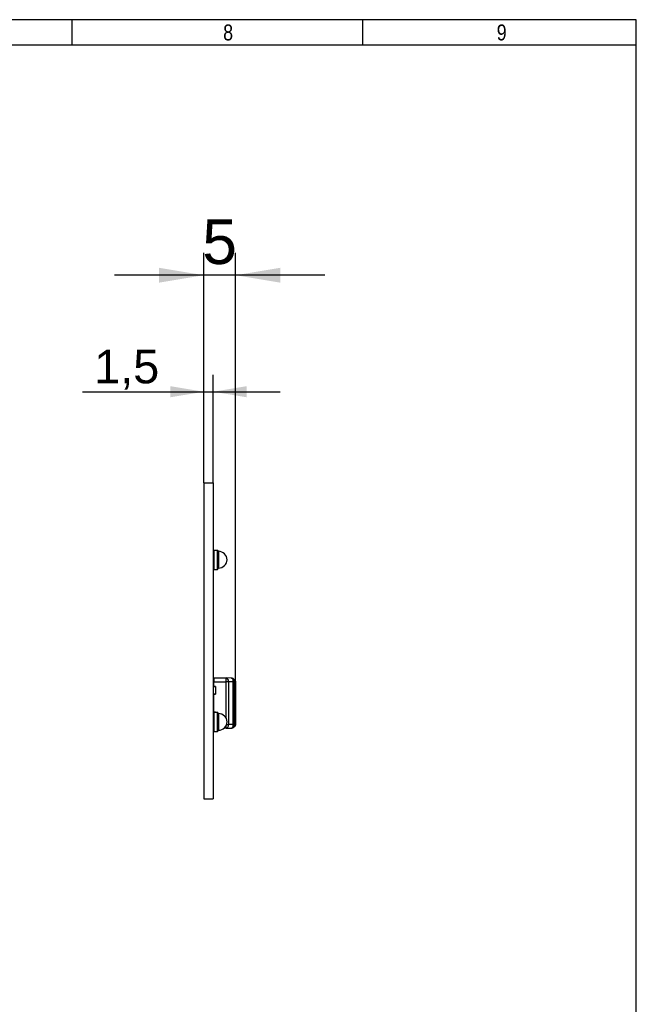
# Model space of a CAD drawing. Header units: millimetres. Extents: x 16 to 406, y 14 to 285.
# Tile 4 of 4: x 309 to 406, y 130 to 285. Entities that reach past the tile are written whole.
import ezdxf
from ezdxf.enums import TextEntityAlignment as Align

# ---------------------------------------------------------------- set-up
doc = ezdxf.new("R2010")
doc.units = ezdxf.units.MM
for name, color, linetype in [('10', 7, 'Continuous'), ('4010-411-12610_S', 7, 'Continuous'), ('Default', 7, 'Continuous'), ('LED_OSLON_GEN3', 7, 'Continuous'), ('PCB_RECLED_224X5', 7, 'Continuous')]:
    doc.layers.add(name, color=color, linetype=linetype)
doc.styles.add('SEACAD_Arial', font='arial.ttf')
doc.dimstyles.new('ISO', dxfattribs={"dimtxt": 7, "dimasz": 7, "dimexe": 3.5, "dimexo": 0, "dimgap": 1.75, "dimtad": 1, "dimtxsty": 'SEACAD_Arial', "dimblk1": '_SE_FILLED', "dimblk2": '_SE_FILLED', "dimsah": 1, "dimcen": 3.5, "dimadec": 0, "dimazin": 0, "dimtfac": 0.5, "dimtdec": 3, "dimtmove": 0, "dimatfit": 3, "dimfxl": 1, "dimarcsym": 0})

# ---------------------------------------------------------------- blocks, each defined once
blk = doc.blocks.new('SE2')
at = {"layer": '4010-411-12610_S', "color": 7, "linetype": 'Continuous'}
for p, q in [((339.43, 180.72), (339.39, 180.72)), ((339.39, 179.99), (339.39, 180.72)), ((339.44, 180.72), (339.43, 180.72)), ((339.43, 180.72), (339.44, 180.72)), ((339.44, 181.47), (339.44, 180.87)), ((339.44, 181.47), (341.35, 181.45)), ((339.44, 180.04), (339.44, 180.87)), ((339.44, 180.87), (341.16, 180.87)), ((341.16, 180.85), (341.16, 180.87)), ((341.16, 180.85), (341.35, 180.85)), ((342.15, 181.44), (341.35, 181.45)), ((341.35, 175.15), (341.35, 180.85)), ((341.73, 180.85), (341.35, 180.85)), ((341.73, 180.85), (341.73, 174.19)), ((342.47, 180.85), (341.73, 180.85)), ((342.18, 181.44), (342.17, 181.44)), ((342.54, 180.85), (342.47, 180.85)), ((342.47, 174.19), (342.47, 180.85)), ((342.54, 180.85), (342.54, 181.17)), ((342.54, 180.85), (342.54, 174.19)), ((342.74, 174.03), (342.74, 181.01)), ((342.84, 180.93), (342.84, 174.1)), ((339.39, 179.99), (339.49, 180.09)), ((339.39, 179.04), (339.39, 179.99)), ((339.49, 178.94), (339.39, 179.04)), ((339.39, 178.32), (339.39, 179.04)), ((339.44, 176.07), (339.44, 178.99)), ((339.49, 180.09), (339.54, 180.14)), ((339.69, 180.09), (339.49, 180.09)), ((339.54, 178.89), (339.49, 178.94)), ((339.49, 178.94), (339.69, 178.94)), ((339.54, 180.14), (339.69, 180.14)), ((339.69, 180.09), (339.69, 180.14)), ((339.69, 180.09), (339.69, 178.94)), ((339.69, 178.89), (339.69, 178.94)), ((339.39, 178.32), (339.43, 178.32)), ((339.44, 178.32), (339.43, 178.32)), ((339.43, 178.32), (339.44, 178.32)), ((339.69, 178.89), (339.54, 178.89)), ((339.43, 176.72), (339.39, 176.72)), ((339.39, 175.99), (339.39, 176.72)), ((339.39, 175.99), (339.4, 176)), ((339.39, 175.92), (339.39, 175.99)), ((339.44, 176.72), (339.43, 176.72)), ((339.43, 176.72), (339.44, 176.72)), ((339.47, 176.07), (339.49, 176.09)), ((339.49, 176.09), (339.54, 176.14)), ((339.69, 176.09), (339.49, 176.09)), ((339.54, 176.14), (339.69, 176.14)), ((339.69, 176.09), (339.69, 176.14)), ((339.69, 176.09), (339.69, 176.07)), ((341.35, 173.58), (341.03, 173.58)), ((341.35, 173.58), (342.15, 173.59)), ((341.44, 174.18), (341.73, 174.18)), ((341.73, 174.19), (342.47, 174.19)), ((342.17, 173.59), (342.18, 173.6)), ((342.42, 173.7), (342.44, 173.71)), ((342.47, 174.19), (342.54, 174.19)), ((342.54, 173.86), (342.54, 174.19))]:
    blk.add_line(p, q, dxfattribs=at)
for centre, radius, start, end in [((342, 180.66), 0.799, 58.1819, 78.8493), ((341.95, 180.37), 1.1, 70.2603, 76.848), ((342.1, 181.08), 0.373, 71.5464, 74.0096), ((341.95, 180.38), 1.08, 70.126, 75.9063), ((341.95, 180.38), 1.09, 63.5526, 70.2723), ((340.61, 180.89), 1.86, 358.7137, 14.032), ((341.94, 180.37), 1.1, 60.4134, 63.6023), ((342.34, 181.17), 0.2, 0, 63.6124), ((341.95, 180.38), 1.09, 61.7052, 63.1435), ((341.94, 180.36), 1.1, 45.4575, 60.4245), ((342.11, 180.37), 0.897, 45.5826, 61.1089), ((342.61, 181.06), 0.138, 338.1318, 41.6391), ((341.94, 180.37), 1.1, 38.2885, 44.835), ((342.01, 179.9), 1.33, 51.026, 56.544), ((341.93, 180.36), 1.12, 39.0035, 39.2392), ((342.64, 180.93), 0.201, 30.1154, 38.7905), ((342.77, 181), 0.0588, 5.7175, 34.8211), ((342.66, 180.94), 0.179, 357.7671, 26.4584), ((342.64, 178.1), 0.2, 359.3723, 0), ((342, 174.37), 0.789, 280.9596, 302.0021), ((342.15, 173.79), 0.2, 270.4996, 283.1538), ((342.08, 174.08), 0.493, 284.0755, 287.9466), ((341.94, 174.67), 1.1, 283.1554, 283.7079), ((341.95, 174.64), 1.07, 284.0888, 289.9098), ((341.95, 174.66), 1.09, 289.7173, 296.5096), ((341.94, 174.67), 1.1, 289.812, 290.6442), ((341.94, 174.67), 1.1, 295.2375, 296.3857), ((340.58, 174.15), 1.9, 346.23, 1.2819), ((342.34, 173.86), 0.2, 296.3877, 0.0048), ((341.95, 174.66), 1.09, 296.1779, 296.9263), ((341.98, 174.63), 1.05, 297.1581, 314.655), ((342.11, 174.67), 0.897, 298.8899, 314.418), ((341.95, 174.66), 1.09, 303.7162, 303.9088), ((342.1, 175.01), 1.18, 303.0671, 309.4522), ((341.96, 174.66), 1.09, 318.7449, 321.2013), ((342.64, 174.1), 0.2, 321.0584, 359.9999)]:
    blk.add_arc(centre, radius, start, end, dxfattribs=at)
for centre, major_axis, ratio, start_param, end_param in [((341.35, 180.85), (0.005, 0.6), 0.642773, 4.717324, 6.283185), ((341.35, 180.85), (-0.005, -0.6), 0.008726, 1.570872, 3.1416), ((342.34, 181.17), (-0.2, 0), 0.887529, 3.141538, 4.336759), ((341.35, 174.18), (-0.005, 0.6), 0.642773, 3.141571, 4.707452), ((341.35, 174.18), (-0.005, 0.6), 0.008726, 3.141566, 4.373433), ((342.34, 173.86), (0.2, 0), 0.887457, 5.221928, 6.283052)]:
    blk.add_ellipse(centre, major_axis=major_axis, ratio=ratio, start_param=start_param, end_param=end_param, dxfattribs=at)
for points in [[(342.15, 181.44), (342.17, 181.44), (342.18, 181.44), (342.2, 181.44)], [(342.43, 173.68), (342.43, 173.68), (342.43, 173.69), (342.42, 173.7)]]:
    blk.add_open_spline(points, degree=3, dxfattribs=at)
for points, weights in [([(342.42, 181.34), (342.43, 181.35), (342.43, 181.35), (342.43, 181.35)], [1.01247360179, 0.997603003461, 0.9960285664, 1.00775029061]), ([(342.71, 173.88), (342.72, 173.89), (342.72, 173.89), (342.73, 173.89)], [1.03238197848, 1.02544751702, 1.01962679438, 1.01491981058]), ([(342.73, 173.89), (342.75, 173.93), (342.76, 173.98), (342.74, 174.03)], [1.01491981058, 0.979775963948, 1.00671852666, 1.09574749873])]:
    blk.add_rational_spline(points, weights, degree=3, dxfattribs=at)
blk.add_open_spline([(342.72, 173.89), (342.74, 173.91), (342.76, 173.93), (342.78, 173.96), (342.81, 174), (342.83, 174.04), (342.84, 174.07), (342.84, 174.09), (342.84, 174.1)], degree=3, knots=[0, 0, 0, 0, 0.208217, 0.404048, 0.597755, 0.747229, 0.90316, 1, 1, 1, 1], dxfattribs=at)
at = {"layer": 'LED_OSLON_GEN3', "color": 7, "linetype": 'Continuous'}
for p, q in [((339.34, 201.32), (339.4, 201.32)), ((339.34, 201.22), (339.4, 201.22)), ((339.4, 201.47), (339.4, 198.47)), ((339.4, 201.47), (339.98, 201.47)), ((339.98, 198.47), (339.98, 201.47)), ((340.03, 201.42), (340.03, 198.52)), ((340.18, 201.29), (340.18, 198.65)), ((339.34, 198.72), (339.4, 198.72)), ((339.34, 198.62), (339.4, 198.62)), ((339.4, 198.47), (339.98, 198.47)), ((339.34, 175.92), (339.4, 175.92)), ((339.4, 176.07), (339.4, 173.07)), ((339.4, 176.07), (339.98, 176.07)), ((339.98, 173.07), (339.98, 176.07)), ((340.03, 176.02), (340.03, 173.12)), ((340.18, 175.89), (340.18, 173.25)), ((339.34, 175.82), (339.4, 175.82)), ((339.34, 173.32), (339.4, 173.32)), ((339.34, 173.22), (339.4, 173.22)), ((339.4, 173.07), (339.98, 173.07))]:
    blk.add_line(p, q, dxfattribs=at)
for centre, radius, start, end in [((339.98, 201.42), 0.05, 0, 90), ((340.18, 201.44), 0.15, 191.2435, 267.7667), ((340.12, 199.9), 1.4, 3.0027, 87.7667), ((340.12, 200.04), 1.39, 272.2333, 356.9973), ((339.98, 198.52), 0.05, 270, 0), ((340.18, 198.5), 0.15, 92.2333, 168.7565), ((339.98, 176.02), 0.05, 0, 90), ((340.18, 176.04), 0.15, 191.2435, 267.7667), ((340.12, 174.5), 1.39, 3.0027, 87.7667), ((340.12, 174.64), 1.39, 272.2333, 356.9973), ((339.98, 173.12), 0.05, 270, 0), ((340.18, 173.1), 0.15, 92.2333, 168.7565)]:
    blk.add_arc(centre, radius, start, end, dxfattribs=at)
at = {"layer": 'PCB_RECLED_224X5', "color": 7, "linetype": 'Continuous'}
for p, q in [((337.84, 212.02), (337.84, 162.52)), ((337.84, 212.02), (339.34, 212.02)), ((339.34, 212.02), (339.34, 162.52)), ((337.84, 162.52), (339.34, 162.52))]:
    blk.add_line(p, q, dxfattribs=at)
blk = doc.blocks.new('DMBLK35')
at = {"layer": 'Default', "linetype": 'Continuous'}
for points in [[(330.84, 245.71), (330.84, 243.38), (337.84, 244.55)], [(349.84, 245.71), (342.84, 244.55), (349.84, 243.38)]]:
    blk.add_hatch(color=7, dxfattribs=at).paths.add_polyline_path(points)
at = {"layer": 'Default', "color": 7, "linetype": 'Continuous'}
for p, q in [((337.84, 212.02), (337.84, 248.05)), ((342.84, 177.52), (342.84, 248.05)), ((356.84, 244.55), (323.84, 244.55))]:
    blk.add_line(p, q, dxfattribs=at)
at = {"layer": 'Default', "color": 7, "linetype": 'Continuous', "style": 'SEACAD_Arial'}
blk.add_text('5', height=7, dxfattribs=at).set_placement((337.61, 253.3), align=Align.TOP_LEFT)
blk = doc.blocks.new('_SE_FILLED')
at = {"color": 0}
blk.add_line((0, 0), (-1, 0), dxfattribs=at)
blk.add_solid([(0, 0), (-1, -0.1665), (-1, 0.1665), (0, 0)], dxfattribs=at)
blk = doc.blocks.new('DMBLK48')
at = {"layer": 'Default', "linetype": 'Continuous'}
for points in [[(332.59, 227.17), (332.59, 225.42), (337.84, 226.29)], [(344.59, 227.17), (339.34, 226.29), (344.59, 225.42)]]:
    blk.add_hatch(color=7, dxfattribs=at).paths.add_polyline_path(points)
at = {"layer": 'Default', "color": 7, "linetype": 'Continuous'}
for p, q in [((337.84, 212.02), (337.84, 228.92)), ((339.34, 212.02), (339.34, 228.92)), ((318.84, 226.29), (349.84, 226.29))]:
    blk.add_line(p, q, dxfattribs=at)
at = {"layer": 'Default', "color": 7, "linetype": 'Continuous', "style": 'SEACAD_Arial'}
blk.add_text('1,5', height=5.25, dxfattribs=at).set_placement((320.67, 232.86), align=Align.TOP_LEFT)

msp = doc.modelspace()

# ---------------------------------------------------------------- linework, layer by layer
at = {"layer": '10', "color": 7, "linetype": 'Continuous'}
for p, q in [((317.222, 280.578), (317.222, 284.578)), ((362.777, 280.578), (362.777, 284.578)), ((405.666, 280.578), (19.666, 280.578))]:
    msp.add_line(p, q, dxfattribs=at)
msp.add_lwpolyline([(405.666, 13.577), (405.666, 284.577), (15.666, 284.577), (15.666, 13.577), (405.666, 13.577)], dxfattribs=at)

# ---------------------------------------------------------------- block references
at = {"layer": 'Default'}
msp.add_blockref('SE2', (0, 0), dxfattribs=at)

# ---------------------------------------------------------------- texts
at = {"layer": '10', "char_height": 2.5, "width": 1.52175, "attachment_point": 1, "style": 'SEACAD_Arial'}
for s, insert in [('{\\farial rounded mt|b0||i0||c0|p34;\\C7;\\H2.50000002;\\W0.8;8}', (340.888, 283.828)), ('{\\farial rounded mt|b0||i0||c0|p34;\\C7;\\H2.50000002;\\W0.8;9}', (383.777, 283.828))]:
    msp.add_mtext(s, dxfattribs=dict(at, insert=insert))

# ---------------------------------------------------------------- dimensions: what is measured, and where the dimension line sits
at = {"layer": 'Default', "color": 7, "linetype": 'Continuous'}
dim = msp.add_linear_dim(base=(337.845, 244.548), p1=(342.845, 177.518), p2=(337.845, 162.518), text='\\A1;<>', dimstyle='ISO', dxfattribs=at)
dim.commit()
dim.dimension.update_dxf_attribs({"geometry": 'DMBLK35', "text_midpoint": (340.345, 244.548), "dimtype": 160})
dim = msp.add_linear_dim(base=(337.845, 226.293), p1=(337.845, 212.018), p2=(339.345, 212.018), angle=0, text='\\A1;<>', dimstyle='ISO', override={"dimtxt": 5.25, "dimasz": 5.25, "dimexe": 2.625, "dimgap": 1.3125, "dimcen": 2.625}, dxfattribs=at)
dim.commit()
dim.dimension.update_dxf_attribs({"geometry": 'DMBLK48', "text_midpoint": (332.783, 226.293), "dimtype": 161})

doc.saveas('drawing.dxf')
